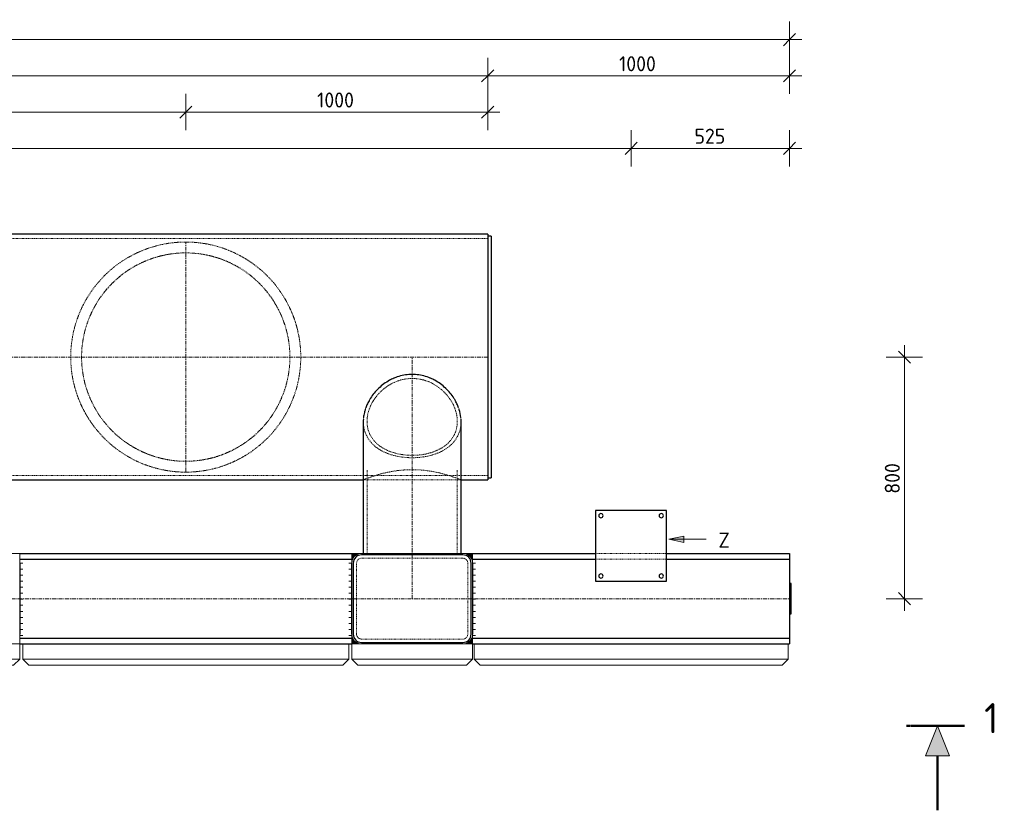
# Model space of a CAD drawing. Header units: millimetres. Extents: x -102180 to -55092, y -1328 to 109139.
# Tile 26 of 42: x -88735 to -85473, y 99345 to 101963. Entities that reach past the tile are written whole.
import ezdxf

# ---------------------------------------------------------------- set-up
doc = ezdxf.new("R2010")
doc.units = ezdxf.units.MM
for name, pattern in [('Grid Line', [22.225, 12.7, -3.175, 3.175, -3.175]), ('XX-CENTER', [8, 5, -1, 1, -1]), ('XX-HIDDEN', [4, 2, -2])]:
    doc.linetypes.add(name, pattern=pattern)
for name, color, linetype, lineweight in [('Multi-Category Tags', 50, 'Continuous', 18), ('Multi-Category Tags-1', 7, 'Continuous', 18), ('N-CO-BC-BETONVORM-G', 50, 'Continuous', 25), ('N-CO-BC-BETONVORM-G-1', 50, 'XX-HIDDEN', 18), ('N-CO-BC-BETONVORM-GN', 10, 'XX-HIDDEN', 18), ('N-CO-KC-KUNSTSTOFVORM-G', 7, 'Continuous', 13), ('N-CO-SC-STAALVORM-G', 10, 'Continuous', 25), ('X-XX-AL-CONSTRUCTIELIJN-G-2', 7, 'Grid Line', 18), ('X-XX-AL-CONSTRUCTIELIJN-G-4', 250, 'Continuous', 25), ('X-XX-AL-M', 7, 'Continuous', 18), ('X-XX-AL-M-20', 7, 'Continuous', 18), ('X-XX-AL-VERWIJZING_DOORSNEDE-G', 7, 'Continuous', 18), ('X-XX-AL-VERWIJZING_DOORSNEDE-G-1', 7, 'XX-CENTER', 18), ('X-XX-AL-VERWIJZING_DOORSNEDE-G-2', 7, 'Continuous', 50), ('X-XX-AL-VERWIJZING_DOORSNEDE-G-3', 7, 'Continuous', 13), ('X-XX-AL-VERWIJZING_DOORSNEDE-G-4', 7, 'XX-CENTER', 50), ('X_XX_AL_DETAIL1_G', 7, 'Continuous', 13)]:
    doc.layers.add(name, color=color, linetype=linetype, lineweight=lineweight)
doc.styles.add('NLCS-ISO', font='NLCS-ISO.ttf', dxfattribs={"height": 50})
doc.styles.add('NLCS-ISO_2', font='NLCS-ISO.ttf', dxfattribs={"height": 100})
doc.dimstyles.new('2_5_NLCS_diagonal', dxfattribs={"dimscale": 304.8, "dimtxt": 50.137748, "dimasz": 0.131234, "dimexe": 0.19685, "dimexo": 0.0625, "dimgap": 0, "dimtad": 1, "dimdec": 0, "dimzin": 0, "dimdsep": 46, "dimtxsty": 'NLCS-ISO', "dimblk1": 'OBLIQUE', "dimblk2": 'OBLIQUE', "dimsah": 1, "dimcen": 0.09, "dimdle": 0.131234, "dimazin": 0, "dimtfac": 1, "dimtdec": 4, "dimtix": 1, "dimtmove": 0, "dimatfit": 3, "dimfxl": 0.19685, "dimfxlon": 1, "dimtvp": 1, "dimtolj": 1, "dimtzin": 0, "dimarcsym": 2})

# ---------------------------------------------------------------- blocks, each defined once
blk = doc.blocks.new('GM_afdekklepje - GM_afdekklepje-3582460-N_A_P_ Copy 4')
at = {"layer": 'N-CO-SC-STAALVORM-G'}
for p, q in [((168, 145), (-168, 145)), ((-195, 118), (-195, -118)), ((195, -118), (195, 118)), ((-168, -145), (168, -145))]:
    blk.add_line(p, q, dxfattribs=at)
for centre, start, end in [((-168, 118), 90, 180), ((168, 118), 360, 90), ((-168, -118), 180, 270), ((168, -118), 270, 360)]:
    blk.add_arc(centre, 27, start, end, dxfattribs=at)
blk = doc.blocks.new('GM_Hakorit_3820 - GM_Hakorit_3820-3593615-N_A_P_ Copy 4')
at = {"layer": 'N-CO-KC-KUNSTSTOFVORM-G'}
for p, q in [((-200, 0), (-200, -50)), ((200, -50), (200, 0)), ((-200, -50), (200, -50)), ((-180, -70), (-200, -50)), ((200, -50), (180, -70)), ((180, -70), (-180, -70))]:
    blk.add_line(p, q, dxfattribs=at)
blk = doc.blocks.new('GM_Hakorit_2850 - GM_Hakorit_2850-3594086-N_A_P_ Copy 4')
at = {"layer": 'N-CO-KC-KUNSTSTOFVORM-G'}
for p, q in [((-200, 0), (-200, -50)), ((200, -50), (200, 0)), ((-200, -50), (200, -50)), ((-180, -70), (-200, -50)), ((200, -50), (180, -70)), ((180, -70), (-180, -70))]:
    blk.add_line(p, q, dxfattribs=at)
blk = doc.blocks.new('GM_Hakorit_1240 - GM_Hakorit_1240-3595698-N_A_P_ Copy 4')
at = {"layer": 'N-CO-KC-KUNSTSTOFVORM-G'}
for p, q in [((-540, -50), (-540, 0)), ((540, 0), (540, -50)), ((540, -50), (-540, -50)), ((-540, -50), (-520, -70)), ((520, -70), (540, -50)), ((520, -70), (-520, -70))]:
    blk.add_line(p, q, dxfattribs=at)
blk = doc.blocks.new('GM_Hakorit_1120 - GM_Hakorit_1120-3596844-N_A_P_ Copy 4')
at = {"layer": 'N-CO-KC-KUNSTSTOFVORM-G'}
for p, q in [((-520, -50), (-520, 0)), ((520, 0), (520, -50)), ((520, -50), (-520, -50)), ((-520, -50), (-500, -70)), ((500, -70), (520, -50)), ((500, -70), (-500, -70))]:
    blk.add_line(p, q, dxfattribs=at)
blk = doc.blocks.new('GM_Haalbuis_1000 - GM_Haalbuis_1000-V3-N_A_P_ Copy 4')
at = {"layer": 'N-CO-SC-STAALVORM-G'}
for p, q in [((1005, 50), (1000, 50)), ((1005, -50), (1005, 50)), ((1000, -50), (1005, -50))]:
    blk.add_line(p, q, dxfattribs=at)
blk = doc.blocks.new('SF_Stalen afdekplaat2 - SF_Stalen afdekplaat-3629000-N_A_P_ Copy 4')
at = {"layer": 'N-CO-SC-STAALVORM-G'}
for p, q in [((-259465.7, 101245.7), (-259477.7, 101245.7)), ((-259465.7, 101245.7), (-259465.7, 100445.7)), ((-259477.7, 100445.7), (-259465.7, 100445.7))]:
    blk.add_line(p, q, dxfattribs=at)
blk = doc.blocks.new('GM_Bevestigingsplaat radardetector2 - GM_Bevestigingsplaat radardetector2-3834855-N_A_P_ Copy 4')
at = {"layer": 'N-CO-SC-STAALVORM-G'}
for p, q in [((117.5, 142.5), (-117.5, 142.5)), ((-117.5, 142.5), (-117.5, -92.5)), ((117.5, -92.5), (117.5, 142.5)), ((-117.5, -92.5), (117.5, -92.5))]:
    blk.add_line(p, q, dxfattribs=at)
for centre, start, end in [((-100, 125), 0, 180), ((100, 125), 0, 180), ((-100, 125), 180, 360), ((100, 125), 180, 360), ((-100, -75), 0, 180), ((-100, -75), 180, 360), ((100, -75), 0, 180), ((100, -75), 180, 360)]:
    blk.add_arc(centre, 7, start, end, dxfattribs=at)
blk = doc.blocks.new('NLI_Balk_Buis - ø813_14_2-3568875-N_A_P_ Copy 4')
at = {"layer": 'N-CO-BC-BETONVORM-GN'}
for p, q in [((4000, 392.3), (-4000, 392.3)), ((3588, -392.3), (2411.9, -392.3)), ((3911.9, -392.3), (3588.1, -392.3)), ((3588.1, -406.5), (3600.5, -406.5)), ((3600.6, -406.5), (3899.4, -406.5)), ((3899.5, -406.5), (3911.9, -406.5)), ((4000, -392.3), (3911.9, -392.3))]:
    blk.add_line(p, q, dxfattribs=at)
at = {"layer": 'N-CO-SC-STAALVORM-G'}
for p, q in [((4000, 406.5), (-4000, 406.5)), ((4000, 406.5), (4000, 392.4)), ((4000, 392.3), (4000, -392.3)), ((2411.9, -406.5), (3588, -406.5)), ((3911.9, -406.5), (4000, -406.5)), ((4000, -392.4), (4000, -406.5))]:
    blk.add_line(p, q, dxfattribs=at)
blk = doc.blocks.new('NLI_Balk_Buis - ø323_9_12_5-3581718-N_A_P_ Copy 4')
at = {"layer": 'N-CO-BC-BETONVORM-GN'}
for p, q in [((-7.7, 149.4), (-27.2, 149.4)), ((250, 149.4), (-7.7, 149.4)), ((-7.7, -149.5), (-27.2, -149.5)), ((250, -149.5), (-7.7, -149.5))]:
    blk.add_line(p, q, dxfattribs=at)
blk = doc.blocks.new('Section - Doorsnede_Tail-514632-N_A_P_ Copy 4')
at = {"layer": 'X-XX-AL-VERWIJZING_DOORSNEDE-G'}
blk.add_hatch(color=256, dxfattribs=at).paths.add_polyline_path([(6.49, -5), (2.49, -5), (4.49, 0)], flags=0)
at = {"layer": 'X-XX-AL-VERWIJZING_DOORSNEDE-G-2'}
for p, q in [((0, 0), (7.5, 0)), ((4.49, -5), (4.49, -14))]:
    blk.add_line(p, q, dxfattribs=at)
at = {"layer": 'X-XX-AL-VERWIJZING_DOORSNEDE-G-3'}
for p, q in [((4.49, 0), (2.49, -5)), ((6.49, -5), (4.49, 0)), ((2.49, -5), (6.49, -5))]:
    blk.add_line(p, q, dxfattribs=at)
blk = doc.blocks.new('DIMBLOCK19-N_A_P_ Copy 4')
at = {"layer": 'X-XX-AL-M-20'}
for p, q in [((-95184.5, 101716.9), (-95184.5, 101836.9)), ((-87184.5, 101716.9), (-87184.5, 101836.9)), ((-95184.5, 101776.9), (-95164.5, 101796.9)), ((-87184.5, 101776.9), (-87164.5, 101796.9)), ((-95184.5, 101776.9), (-95204.5, 101756.9)), ((-95184.5, 101776.9), (-87184.5, 101776.9)), ((-95184.5, 101776.9), (-95184.5, 101716.9)), ((-87184.5, 101776.9), (-87204.5, 101756.9)), ((-87184.5, 101776.9), (-87184.5, 101716.9))]:
    blk.add_line(p, q, dxfattribs=at)
at = {"layer": 'X-XX-AL-M-20', "color": 0, "insert": (-91254.5, 101842), "char_height": 50, "width": 168.009, "attachment_point": 1, "line_spacing_factor": 1.135194, "style": 'NLCS-ISO'}
blk.add_mtext('8000', dxfattribs=at)
blk = doc.blocks.new('_Oblique')
at = {"color": 0, "linetype": 'ByBlock', "lineweight": -2}
blk.add_line((-0.5, -0.5), (0.5, 0.5), dxfattribs=at)
blk = doc.blocks.new('DIMBLOCK20-N_A_P_ Copy 4')
at = {"layer": 'X-XX-AL-M-20'}
for p, q in [((-87184.5, 101716.9), (-87184.5, 101836.9)), ((-86184.5, 101716.9), (-86184.5, 101836.9)), ((-87184.5, 101776.9), (-87164.5, 101796.9)), ((-86184.5, 101776.9), (-86164.5, 101796.9)), ((-87184.5, 101776.9), (-87204.5, 101756.9)), ((-87184.5, 101776.9), (-86144.5, 101776.9)), ((-87184.5, 101776.9), (-87184.5, 101716.9)), ((-86184.5, 101776.9), (-86204.5, 101756.9)), ((-86184.5, 101776.9), (-86184.5, 101716.9))]:
    blk.add_line(p, q, dxfattribs=at)
at = {"layer": 'X-XX-AL-M-20', "color": 0, "insert": (-86749.3, 101842), "char_height": 50, "width": 155.522, "attachment_point": 1, "line_spacing_factor": 1.135194, "style": 'NLCS-ISO'}
blk.add_mtext('1000', dxfattribs=at)
blk = doc.blocks.new('DIMBLOCK21-N_A_P_ Copy 4')
at = {"layer": 'X-XX-AL-M-20'}
for p, q in [((-96184.5, 101836.9), (-96184.5, 101956.9)), ((-86184.5, 101836.9), (-86184.5, 101956.9)), ((-96184.5, 101896.9), (-96164.5, 101916.9)), ((-86184.5, 101896.9), (-86164.5, 101916.9)), ((-96224.5, 101896.9), (-86144.5, 101896.9)), ((-96184.5, 101896.9), (-96204.5, 101876.9)), ((-96184.5, 101896.9), (-96184.5, 101836.9)), ((-86184.5, 101896.9), (-86204.5, 101876.9)), ((-86184.5, 101896.9), (-86184.5, 101836.9))]:
    blk.add_line(p, q, dxfattribs=at)
at = {"layer": 'X-XX-AL-M-20', "color": 0, "insert": (-91266.8, 101962), "char_height": 50, "width": 197.524, "attachment_point": 1, "line_spacing_factor": 1.135194, "style": 'NLCS-ISO'}
blk.add_mtext('10000', dxfattribs=at)
blk = doc.blocks.new('DIMBLOCK23-N_A_P_ Copy 4')
at = {"layer": 'X-XX-AL-M-20'}
for p, q in [((-94184.5, 101596.9), (-94184.5, 101716.9)), ((-88184.5, 101596.9), (-88184.5, 101716.9)), ((-94184.5, 101656.9), (-94204.5, 101636.9)), ((-94184.5, 101656.9), (-94164.5, 101676.9)), ((-94184.5, 101656.9), (-88184.5, 101656.9)), ((-94184.5, 101656.9), (-94184.5, 101596.9)), ((-88184.5, 101656.9), (-88204.5, 101636.9)), ((-88184.5, 101656.9), (-88164.5, 101676.9)), ((-88184.5, 101656.9), (-88184.5, 101596.9))]:
    blk.add_line(p, q, dxfattribs=at)
at = {"layer": 'X-XX-AL-M-20', "color": 0, "insert": (-91254.5, 101722), "char_height": 50, "width": 168.009, "attachment_point": 1, "line_spacing_factor": 1.135194, "style": 'NLCS-ISO'}
blk.add_mtext('6000', dxfattribs=at)
blk = doc.blocks.new('DIMBLOCK24-N_A_P_ Copy 4')
at = {"layer": 'X-XX-AL-M-20'}
for p, q in [((-88184.5, 101596.9), (-88184.5, 101716.9)), ((-87184.5, 101596.9), (-87184.5, 101716.9)), ((-88184.5, 101656.9), (-88204.5, 101636.9)), ((-88184.5, 101656.9), (-88164.5, 101676.9)), ((-88184.5, 101656.9), (-87144.5, 101656.9)), ((-88184.5, 101656.9), (-88184.5, 101596.9)), ((-87184.5, 101656.9), (-87204.5, 101636.9)), ((-87184.5, 101656.9), (-87164.5, 101676.9)), ((-87184.5, 101656.9), (-87184.5, 101596.9))]:
    blk.add_line(p, q, dxfattribs=at)
at = {"layer": 'X-XX-AL-M-20', "color": 0, "insert": (-87749.3, 101722), "char_height": 50, "width": 155.522, "attachment_point": 1, "line_spacing_factor": 1.135194, "style": 'NLCS-ISO'}
blk.add_mtext('1000', dxfattribs=at)
blk = doc.blocks.new('DIMBLOCK25-N_A_P_ Copy 4')
at = {"layer": 'X-XX-AL-M-20'}
for p, q in [((-85804.2, 100885.7), (-85804.2, 100005.7)), ((-85864.2, 100845.7), (-85744.2, 100845.7)), ((-85804.2, 100845.7), (-85864.2, 100845.7)), ((-85804.2, 100845.7), (-85824.2, 100865.7)), ((-85804.2, 100845.7), (-85784.2, 100825.7)), ((-85804.2, 100045.7), (-85824.2, 100065.7)), ((-85864.2, 100045.7), (-85744.2, 100045.7)), ((-85804.2, 100045.7), (-85864.2, 100045.7)), ((-85804.2, 100045.7), (-85784.2, 100025.7))]:
    blk.add_line(p, q, dxfattribs=at)
at = {"layer": 'X-XX-AL-M-20', "color": 0, "insert": (-85869.3, 100393.2), "char_height": 50, "width": 126.007, "attachment_point": 1, "rotation": 90, "line_spacing_factor": 1.135194, "style": 'NLCS-ISO'}
blk.add_mtext('800', dxfattribs=at)
blk = doc.blocks.new('DIMBLOCK28-N_A_P_ Copy 4')
at = {"layer": 'X-XX-AL-M-20'}
for p, q in [((-91184.5, 101476.9), (-91184.5, 101596.9)), ((-86709.5, 101476.9), (-86709.5, 101596.9)), ((-91184.5, 101536.9), (-91164.5, 101556.9)), ((-86709.5, 101536.9), (-86689.5, 101556.9)), ((-91184.5, 101536.9), (-91204.5, 101516.9)), ((-91184.5, 101536.9), (-86709.5, 101536.9)), ((-91184.5, 101536.9), (-91184.5, 101476.9)), ((-86709.5, 101536.9), (-86729.5, 101516.9)), ((-86709.5, 101536.9), (-86709.5, 101476.9))]:
    blk.add_line(p, q, dxfattribs=at)
at = {"layer": 'X-XX-AL-M-20', "color": 0, "insert": (-89021.8, 101602), "char_height": 50, "width": 179.361, "attachment_point": 1, "line_spacing_factor": 1.135194, "style": 'NLCS-ISO'}
blk.add_mtext('4475', dxfattribs=at)
blk = doc.blocks.new('DIMBLOCK29-N_A_P_ Copy 4')
at = {"layer": 'X-XX-AL-M-20'}
for p, q in [((-86709.5, 101476.9), (-86709.5, 101596.9)), ((-86184.5, 101476.9), (-86184.5, 101596.9)), ((-86709.5, 101536.9), (-86689.5, 101556.9)), ((-86184.5, 101536.9), (-86164.5, 101556.9)), ((-86709.5, 101536.9), (-86729.5, 101516.9)), ((-86709.5, 101536.9), (-86144.5, 101536.9)), ((-86709.5, 101536.9), (-86709.5, 101476.9)), ((-86184.5, 101536.9), (-86204.5, 101516.9)), ((-86184.5, 101536.9), (-86184.5, 101476.9))]:
    blk.add_line(p, q, dxfattribs=at)
at = {"layer": 'X-XX-AL-M-20', "color": 0, "insert": (-86499.5, 101602), "char_height": 50, "width": 126.007, "attachment_point": 1, "line_spacing_factor": 1.135194, "style": 'NLCS-ISO'}
blk.add_mtext('525', dxfattribs=at)

msp = doc.modelspace()

# ---------------------------------------------------------------- hatches: boundary and pattern name
at = {"layer": 'Multi-Category Tags'}
msp.add_hatch(color=256, dxfattribs=at).paths.add_polyline_path([(-86584.9, 100242.2), (-86534.9, 100232.2), (-86534.9, 100252.2)], flags=0)
at = {"layer": 'X-XX-AL-CONSTRUCTIELIJN-G-4'}
for points in [[(-87634.5, 100163.7), (-87633.4, 100172), (-87630.2, 100179.7), (-87625.1, 100186.3), (-87618.5, 100191.4), (-87610.8, 100194.6), (-87602.5, 100195.7), (-87634.5, 100195.7), (-87634.5, 100166)], [(-87234.5, 100163.7), (-87234.5, 100195.7), (-87266.5, 100195.7), (-87257.6, 100194.4), (-87250.5, 100191.4), (-87243.9, 100186.3), (-87238.8, 100179.7), (-87235.6, 100172), (-87234.8, 100166)], [(-87634.5, 99895.7), (-87602.5, 99895.7), (-87610.8, 99896.8), (-87618.5, 99900), (-87625.1, 99905.1), (-87630.2, 99911.7), (-87633.4, 99919.4), (-87634.5, 99927.7), (-87634.5, 99899.1)], [(-87266.5, 99895.7), (-87234.5, 99895.7), (-87234.5, 99927.7), (-87235.6, 99919.4), (-87238.8, 99911.7), (-87243.9, 99905.1), (-87250.5, 99900), (-87258.2, 99896.8)]]:
    msp.add_hatch(color=256, dxfattribs=at).paths.add_polyline_path(points, flags=0)

# ---------------------------------------------------------------- linework, layer by layer
at = {"layer": 'Multi-Category Tags'}
for p, q in [((-86534.9, 100252.2), (-86584.9, 100242.2)), ((-86534.9, 100232.2), (-86534.9, 100252.2)), ((-86584.9, 100242.2), (-86534.9, 100232.2)), ((-86584.9, 100242.2), (-86461.3, 100242.2))]:
    msp.add_line(p, q, dxfattribs=at)
at = {"layer": 'N-CO-BC-BETONVORM-GN'}
for p, q in [((-86827, 100195.7), (-86592.1, 100195.7)), ((-87618.5, 100163.7), (-87618.5, 99927.7)), ((-87266.5, 100179.7), (-87602.5, 100179.7)), ((-87250.5, 99927.7), (-87250.5, 100163.7)), ((-86827, 100176.7), (-86592.1, 100176.7)), ((-87602.5, 99911.7), (-87266.5, 99911.7))]:
    msp.add_line(p, q, dxfattribs=at)
for centre, radius, start, end in [((-88184.5, 100845.7), 381, 109.8189, 110.5776), ((-88184.5, 100845.7), 381, 104.6173, 105.0717), ((-88184.5, 100845.7), 381, 99.0264, 100.4354), ((-88184.5, 100845.7), 381, 94.0049, 95.7197), ((-88184.5, 100845.7), 381, 89.0898, 90.9098), ((-88184.5, 100845.7), 381, 84.2799, 85.9948), ((-88184.5, 100845.7), 381, 79.5644, 80.9733), ((-88184.5, 100845.7), 381, 74.9282, 75.383), ((-88184.5, 100845.7), 381, 69.4225, 70.1811), ((-88184.5, 100845.7), 381, 119.346, 120.2844), ((-88184.5, 100845.7), 381, 114.4478, 115.638), ((-88184.5, 100845.7), 345, 112.6263, 115.3369), ((-88184.5, 100845.7), 345, 107.6515, 110.3396), ((-88184.5, 100845.7), 345, 102.6915, 105.3123), ((-88184.5, 100845.7), 345, 97.898, 100.231), ((-88184.5, 100845.7), 345, 94.1605, 95.0902), ((-88184.5, 100845.7), 345, 84.9102, 85.843), ((-88184.5, 100845.7), 345, 79.7689, 82.0987), ((-88184.5, 100845.7), 345, 74.6877, 77.3088), ((-88184.5, 100845.7), 345, 69.6605, 72.3487), ((-88184.5, 100845.7), 345, 64.6632, 67.3737), ((-88184.5, 100845.7), 381, 64.362, 65.5522), ((-88184.5, 100845.7), 381, 59.7157, 60.654), ((-88184.5, 100845.7), 381, 129.5446, 130.706), ((-88184.5, 100845.7), 381, 124.9774, 125.1141), ((-88184.5, 100845.7), 345, 122.4954, 125.5379), ((-88184.5, 100845.7), 345, 117.575, 120.3518), ((-88184.5, 100845.7), 345, 59.6482, 62.425), ((-88184.5, 100845.7), 345, 54.4622, 57.5046), ((-88184.5, 100845.7), 381, 54.8855, 55.0227), ((-88184.5, 100845.7), 381, 49.2941, 50.4385), ((-88184.5, 100845.7), 381, 134.2696, 135.4671), ((-88184.5, 100845.7), 345, 127.3974, 132.124), ((-88184.5, 100845.7), 345, 47.8759, 52.6025), ((-88184.5, 100845.7), 381, 44.5331, 45.7305), ((-88184.5, 100845.7), 381, 144.866, 145.5862), ((-88184.5, 100845.7), 381, 139.5851, 140.0934), ((-88184.5, 100845.7), 345, 139.2042, 141.9708), ((-88184.5, 100845.7), 345, 133.8354, 137.0351), ((-88184.5, 100845.7), 345, 42.9649, 46.1647), ((-88184.5, 100845.7), 345, 38.0291, 40.7958), ((-88184.5, 100845.7), 381, 39.9066, 40.415), ((-88184.5, 100845.7), 381, 34.4139, 35.134), ((-88184.5, 100845.7), 381, 149.5211, 150.9053), ((-88184.5, 100845.7), 345, 144.2833, 146.935), ((-88184.5, 100845.7), 345, 33.065, 35.7168), ((-88184.5, 100845.7), 381, 29.0949, 30.4789), ((-88184.5, 100845.7), 381, 154.2384, 155.7991), ((-88184.5, 100845.7), 345, 149.3265, 151.9263), ((-88184.5, 100845.7), 345, 28.0738, 30.6736), ((-88184.5, 100845.7), 381, 24.2011, 25.7616), ((-88184.5, 100845.7), 381, 159.0292, 160.6152), ((-88184.5, 100845.7), 345, 159.4672, 161.9509), ((-88184.5, 100845.7), 345, 154.3826, 156.9374), ((-88184.5, 100845.7), 345, 23.0627, 25.6176), ((-88184.5, 100845.7), 345, 18.0492, 20.533), ((-88184.5, 100845.7), 381, 19.385, 20.9709), ((-88184.5, 100845.7), 381, 163.9158, 165.4231), ((-88184.5, 100845.7), 345, 164.585, 166.9299), ((-88184.5, 100845.7), 345, 13.0702, 15.4153), ((-88184.5, 100845.7), 381, 14.577, 16.0842), ((-88184.5, 100845.7), 381, 168.9595, 170.2416), ((-88184.5, 100845.7), 345, 169.7338, 171.7698), ((-88184.5, 100845.7), 345, 8.2308, 10.2665), ((-88184.5, 100845.7), 381, 9.7585, 11.0405), ((-88184.5, 100845.7), 381, 174.3979, 175.0729), ((-88184.5, 100845.7), 345, 174.9064, 175.6405), ((-88184.5, 100845.7), 345, 4.3783, 5.0941), ((-88184.5, 100845.7), 381, 4.9271, 5.6019), ((-88184.5, 100845.7), 381, 184.9271, 185.6021), ((-88184.5, 100845.7), 345, 184.3595, 185.0936), ((-88184.5, 100845.7), 345, 354.9059, 355.6217), ((-88184.5, 100845.7), 381, 354.3981, 355.0729), ((-88184.5, 100845.7), 381, 189.7584, 191.0405), ((-88184.5, 100845.7), 345, 188.2302, 190.2662), ((-88184.5, 100845.7), 345, 349.7335, 351.7692), ((-88184.5, 100845.7), 381, 348.9595, 350.2415), ((-88184.5, 100845.7), 381, 194.5769, 196.0842), ((-88184.5, 100845.7), 345, 193.0701, 195.415), ((-88184.5, 100845.7), 345, 198.0491, 200.5328), ((-88184.5, 100845.7), 345, 339.467, 341.9508), ((-88184.5, 100845.7), 345, 344.5847, 346.9298), ((-88184.5, 100845.7), 381, 343.9158, 345.423), ((-88184.5, 100845.7), 381, 199.3848, 200.9708), ((-88184.5, 100845.7), 345, 203.0626, 205.6174), ((-88184.5, 100845.7), 345, 334.3824, 336.9373), ((-88184.5, 100845.7), 381, 339.0291, 340.615), ((-88184.5, 100845.7), 381, 204.2009, 205.7616), ((-88184.5, 100845.7), 345, 208.0737, 210.6735), ((-88184.5, 100845.7), 345, 329.3264, 331.9262), ((-88184.5, 100845.7), 381, 334.2384, 335.7989), ((-88184.5, 100845.7), 381, 209.0947, 210.4789), ((-88184.5, 100845.7), 345, 213.065, 215.7167), ((-88184.5, 100845.7), 345, 324.2832, 326.935), ((-88184.5, 100845.7), 381, 329.5211, 330.9051), ((-88184.5, 100845.7), 381, 214.4138, 215.134), ((-88184.5, 100845.7), 345, 218.0292, 220.7958), ((-88184.5, 100845.7), 345, 222.9649, 226.1646), ((-88184.5, 100845.7), 345, 313.8353, 317.0351), ((-88184.5, 100845.7), 345, 319.2042, 321.9709), ((-88184.5, 100845.7), 381, 324.866, 325.5861), ((-88184.5, 100845.7), 381, 219.9066, 220.4149), ((-88184.5, 100845.7), 381, 224.5329, 225.7304), ((-88184.5, 100845.7), 345, 227.876, 232.6026), ((-88184.5, 100845.7), 345, 307.3975, 312.1241), ((-88184.5, 100845.7), 381, 314.2695, 315.4669), ((-88184.5, 100845.7), 381, 319.585, 320.0934), ((-88184.5, 100845.7), 381, 229.294, 230.4554), ((-88184.5, 100845.7), 345, 234.4621, 237.5046), ((-88184.5, 100845.7), 345, 239.6482, 242.425), ((-88184.5, 100845.7), 345, 297.575, 300.3518), ((-88184.5, 100845.7), 345, 302.4954, 305.5378), ((-88184.5, 100845.7), 381, 309.5615, 310.7059), ((-88184.5, 100845.7), 381, 234.8859, 235.0226), ((-88184.5, 100845.7), 381, 239.7156, 240.654), ((-88184.5, 100845.7), 345, 244.6631, 247.3737), ((-88184.5, 100845.7), 345, 249.6604, 252.3485), ((-88184.5, 100845.7), 345, 254.6877, 257.3085), ((-88184.5, 100845.7), 345, 282.6912, 285.3123), ((-88184.5, 100845.7), 345, 287.6513, 290.3395), ((-88184.5, 100845.7), 345, 292.6263, 295.3368), ((-88184.5, 100845.7), 381, 299.346, 300.2843), ((-88184.5, 100845.7), 381, 304.9773, 305.1145), ((-88184.5, 100845.7), 381, 244.362, 245.5522), ((-88184.5, 100845.7), 381, 249.4224, 250.1811), ((-88184.5, 100845.7), 381, 254.9283, 255.3827), ((-88184.5, 100845.7), 345, 259.769, 262.102), ((-88184.5, 100845.7), 345, 264.9098, 265.8395), ((-88184.5, 100845.7), 345, 274.157, 275.0898), ((-88184.5, 100845.7), 345, 277.9013, 280.2311), ((-88184.5, 100845.7), 381, 284.617, 285.0718), ((-88184.5, 100845.7), 381, 289.8189, 290.5775), ((-88184.5, 100845.7), 381, 294.4478, 295.638), ((-88184.5, 100845.7), 381, 259.5646, 260.9736), ((-88184.5, 100845.7), 381, 264.2803, 265.9951), ((-88184.5, 100845.7), 381, 269.0902, 270.9102), ((-88184.5, 100845.7), 381, 274.0052, 275.7201), ((-88184.5, 100845.7), 381, 279.0267, 280.4356), ((-87602.5, 100163.7), 16, 90, 180), ((-87266.5, 100163.7), 16, 0, 90), ((-87602.5, 99927.7), 16, 180, 270), ((-87266.5, 99927.7), 16, 270, 0)]:
    msp.add_arc(centre, radius, start, end, dxfattribs=at)
for points, knots in [([(-88565.5, 100845.7), (-88565.5, 100856), (-88564.7, 100876.6), (-88559.7, 100917.4), (-88547.5, 100966.5), (-88524.7, 101020.3), (-88495.5, 101068.1), (-88461.2, 101109.4), (-88422.8, 101144.5), (-88387.9, 101168.7), (-88358.3, 101185.1), (-88335.1, 101196), (-88315, 101203.8), (-88300.4, 101208.7), (-88291.9, 101211.3), (-88285.5, 101213.1), (-88278.9, 101214.9), (-88272.3, 101216.5), (-88265.5, 101218), (-88258.6, 101219.4), (-88251.7, 101220.8), (-88244.6, 101222), (-88237.4, 101223), (-88230.1, 101224), (-88222.7, 101224.8), (-88215.2, 101225.5), (-88207.6, 101226), (-88200, 101226.4), (-88192.3, 101226.7), (-88184.5, 101226.7), (-88176.7, 101226.7), (-88169.1, 101226.4), (-88161.4, 101226), (-88153.8, 101225.5), (-88146.3, 101224.8), (-88138.9, 101224), (-88131.6, 101223), (-88124.4, 101222), (-88117.4, 101220.8), (-88110.4, 101219.4), (-88103.5, 101218), (-88096.8, 101216.5), (-88090.1, 101214.9), (-88083.6, 101213.1), (-88077.1, 101211.3), (-88068.6, 101208.7), (-88054, 101203.8), (-88033.9, 101196), (-88010.8, 101185.1), (-87988.6, 101172.8), (-87967.2, 101159), (-87946.7, 101143.7), (-87927.1, 101126.9), (-87908.4, 101108.6), (-87890.7, 101088.7), (-87874.2, 101067.3), (-87858.9, 101044.2), (-87845.1, 101019.6), (-87832.9, 100993.4), (-87822.6, 100965.9), (-87814.2, 100937), (-87808.1, 100907.2), (-87804.4, 100876.6), (-87803.5, 100856), (-87803.5, 100845.7)], [0, 0, 0, 0, 0.023256, 0.046512, 0.093023, 0.139535, 0.186047, 0.232558, 0.27907, 0.325581, 0.348837, 0.372093, 0.395349, 0.406977, 0.412791, 0.418605, 0.424419, 0.430233, 0.436047, 0.44186, 0.447674, 0.453488, 0.459302, 0.465116, 0.47093, 0.476744, 0.482558, 0.488372, 0.494186, 0.5, 0.505814, 0.511628, 0.517442, 0.523256, 0.52907, 0.534884, 0.540698, 0.546512, 0.552326, 0.55814, 0.563953, 0.569767, 0.575581, 0.581395, 0.587209, 0.593023, 0.604651, 0.627907, 0.651163, 0.674419, 0.697674, 0.72093, 0.744186, 0.767442, 0.790698, 0.813953, 0.837209, 0.860465, 0.883721, 0.906977, 0.930233, 0.953488, 0.976744, 1, 1, 1, 1]), ([(-87839.5, 100845.7), (-87839.5, 100855.9), (-87840.4, 100876.3), (-87845.8, 100916.6), (-87859, 100964.9), (-87883.5, 101017.5), (-87915.2, 101063.6), (-87952.6, 101103), (-87988, 101130.2), (-88018.7, 101148.6), (-88043, 101160.7), (-88064.3, 101169.3), (-88082.1, 101175.3), (-88095.8, 101179.2), (-88109.9, 101182.6), (-88124.3, 101185.5), (-88139, 101187.8), (-88154, 101189.5), (-88169.2, 101190.5), (-88184.5, 101190.8), (-88199.8, 101190.5), (-88215, 101189.5), (-88230, 101187.8), (-88244.8, 101185.5), (-88259.2, 101182.6), (-88273.2, 101179.2), (-88286.9, 101175.3), (-88304.7, 101169.3), (-88326.1, 101160.7), (-88350.4, 101148.6), (-88381.1, 101130.2), (-88416.4, 101103), (-88453.9, 101063.6), (-88485.5, 101017.5), (-88510.1, 100964.9), (-88523.2, 100916.6), (-88528.6, 100876.3), (-88529.5, 100855.9), (-88529.5, 100845.7)], [0, 0, 0, 0, 0.026316, 0.052632, 0.105263, 0.157895, 0.210526, 0.263158, 0.315789, 0.342105, 0.368421, 0.394737, 0.407895, 0.421053, 0.434211, 0.447368, 0.460526, 0.473684, 0.486842, 0.5, 0.513158, 0.526316, 0.539474, 0.552632, 0.565789, 0.578947, 0.592105, 0.605263, 0.631579, 0.657895, 0.684211, 0.736842, 0.789474, 0.842105, 0.894737, 0.947368, 0.973684, 1, 1, 1, 1]), ([(-87803.5, 100845.7), (-87803.5, 100835.4), (-87804.4, 100814.8), (-87809.3, 100774), (-87821.5, 100724.9), (-87844.3, 100671.1), (-87873.5, 100623.3), (-87907.8, 100582), (-87946.3, 100546.9), (-87981.2, 100522.7), (-88010.8, 100506.3), (-88033.9, 100495.4), (-88054, 100487.6), (-88068.6, 100482.7), (-88077.1, 100480.1), (-88083.6, 100478.3), (-88090.1, 100476.6), (-88096.8, 100474.9), (-88103.5, 100473.4), (-88110.4, 100472), (-88117.4, 100470.6), (-88124.4, 100469.4), (-88131.6, 100468.4), (-88138.9, 100467.4), (-88146.3, 100466.6), (-88153.8, 100465.9), (-88161.4, 100465.4), (-88169.1, 100465), (-88176.7, 100464.8), (-88184.5, 100464.7), (-88192.3, 100464.8), (-88200, 100465), (-88207.6, 100465.4), (-88215.2, 100465.9), (-88222.7, 100466.6), (-88230.1, 100467.4), (-88237.4, 100468.4), (-88244.6, 100469.4), (-88251.7, 100470.6), (-88258.6, 100472), (-88265.5, 100473.4), (-88272.3, 100474.9), (-88278.9, 100476.6), (-88285.5, 100478.3), (-88291.9, 100480.1), (-88300.4, 100482.7), (-88315, 100487.6), (-88335.1, 100495.4), (-88358.3, 100506.3), (-88380.5, 100518.6), (-88401.8, 100532.4), (-88422.4, 100547.7), (-88442, 100564.5), (-88460.7, 100582.8), (-88478.3, 100602.7), (-88494.9, 100624.1), (-88510.1, 100647.2), (-88523.9, 100671.8), (-88536.1, 100698), (-88546.5, 100725.6), (-88554.8, 100754.4), (-88560.9, 100784.2), (-88564.7, 100814.8), (-88565.5, 100835.4), (-88565.5, 100845.7)], [0, 0, 0, 0, 0.023256, 0.046512, 0.093023, 0.139535, 0.186047, 0.232558, 0.27907, 0.325581, 0.348837, 0.372093, 0.395349, 0.406977, 0.412791, 0.418605, 0.424419, 0.430233, 0.436047, 0.44186, 0.447674, 0.453488, 0.459302, 0.465116, 0.47093, 0.476744, 0.482558, 0.488372, 0.494186, 0.5, 0.505814, 0.511628, 0.517442, 0.523256, 0.52907, 0.534884, 0.540698, 0.546512, 0.552326, 0.55814, 0.563953, 0.569767, 0.575581, 0.581395, 0.587209, 0.593023, 0.604651, 0.627907, 0.651163, 0.674419, 0.697674, 0.72093, 0.744186, 0.767442, 0.790698, 0.813953, 0.837209, 0.860465, 0.883721, 0.906977, 0.930233, 0.953488, 0.976744, 1, 1, 1, 1]), ([(-88529.5, 100845.7), (-88529.5, 100835.5), (-88528.6, 100815.1), (-88523.2, 100774.8), (-88510.1, 100726.5), (-88485.5, 100673.9), (-88453.9, 100627.8), (-88416.4, 100588.4), (-88381.1, 100561.2), (-88350.4, 100542.8), (-88326.1, 100530.7), (-88304.7, 100522.1), (-88286.9, 100516.1), (-88273.2, 100512.2), (-88259.2, 100508.8), (-88244.8, 100505.9), (-88230, 100503.6), (-88215, 100501.9), (-88199.8, 100500.9), (-88184.5, 100500.6), (-88169.2, 100500.9), (-88154, 100501.9), (-88139, 100503.6), (-88124.3, 100505.9), (-88109.9, 100508.8), (-88095.8, 100512.2), (-88082.1, 100516.1), (-88064.3, 100522.1), (-88043, 100530.7), (-88018.7, 100542.8), (-87988, 100561.2), (-87952.6, 100588.4), (-87915.2, 100627.8), (-87883.5, 100673.9), (-87859, 100726.5), (-87845.8, 100774.8), (-87840.4, 100815.1), (-87839.5, 100835.5), (-87839.5, 100845.7)], [0, 0, 0, 0, 0.026316, 0.052632, 0.105263, 0.157895, 0.210526, 0.263158, 0.315789, 0.342105, 0.368421, 0.394737, 0.407895, 0.421053, 0.434211, 0.447368, 0.460526, 0.473684, 0.486842, 0.5, 0.513158, 0.526316, 0.539474, 0.552632, 0.565789, 0.578947, 0.592105, 0.605263, 0.631579, 0.657895, 0.684211, 0.736842, 0.789474, 0.842105, 0.894737, 0.947368, 0.973684, 1, 1, 1, 1]), ([(-87285.1, 100632.7), (-87285.1, 100644.9), (-87288.2, 100663.8), (-87298.3, 100688.5), (-87308.5, 100706.1), (-87321.3, 100722.6), (-87336.3, 100737.5), (-87353.2, 100750.4), (-87371.9, 100761), (-87392, 100768.9), (-87413, 100773.8), (-87434.5, 100775.4), (-87463.2, 100773.2), (-87490.9, 100764.5), (-87515.8, 100750.4), (-87532.8, 100737.5), (-87547.8, 100722.6), (-87560.5, 100706.1), (-87570.8, 100688.5), (-87578.3, 100670), (-87582.9, 100651.2), (-87584, 100638.8), (-87584, 100632.7)], [0, 0, 0, 0, 0.090909, 0.136364, 0.181818, 0.227273, 0.272727, 0.318182, 0.363636, 0.409091, 0.454545, 0.5, 0.545455, 0.636364, 0.681818, 0.727273, 0.772727, 0.818182, 0.863636, 0.909091, 0.954545, 1, 1, 1, 1]), ([(-87272.6, 100632.3), (-87272.6, 100619.8), (-87275.7, 100601.5), (-87285.7, 100579.8), (-87295.9, 100565.1), (-87308.7, 100552), (-87323.6, 100540.8), (-87340.6, 100531.4), (-87359.4, 100523.8), (-87379.7, 100518.1), (-87401.1, 100514.2), (-87423.3, 100512.3), (-87445.7, 100512.3), (-87467.9, 100514.2), (-87489.3, 100518.1), (-87509.6, 100523.8), (-87528.4, 100531.4), (-87545.4, 100540.8), (-87560.4, 100552), (-87573.1, 100565.1), (-87585, 100582.3), (-87594.1, 100604.5), (-87596.4, 100622.9), (-87596.5, 100632.3)], [0.0007342, 0.0007342, 0.0007342, 0.0007342, 0.0869565, 0.1304348, 0.173913, 0.2173913, 0.2608696, 0.3043478, 0.3478261, 0.3913043, 0.4347826, 0.4782609, 0.5217391, 0.5652174, 0.6086957, 0.6521739, 0.6956522, 0.7391304, 0.7826087, 0.826087, 0.8695652, 0.9347826, 0.9992656, 0.9992656, 0.9992656, 0.9992656]), ([(-87584, 100632.7), (-87584, 100620.4), (-87580.8, 100602.7), (-87570.8, 100581.8), (-87560.5, 100567.6), (-87547.8, 100555.2), (-87532.8, 100544.6), (-87515.8, 100535.8), (-87497.1, 100528.9), (-87477.1, 100524), (-87456, 100521), (-87434.5, 100520), (-87405.8, 100521.3), (-87378.1, 100526.6), (-87353.2, 100535.8), (-87336.3, 100544.6), (-87321.3, 100555.2), (-87308.5, 100567.6), (-87298.3, 100581.8), (-87290.7, 100597.5), (-87286.1, 100614.5), (-87285.1, 100626.5), (-87285.1, 100632.7)], [0, 0, 0, 0, 0.090909, 0.136364, 0.181818, 0.227273, 0.272727, 0.318182, 0.363636, 0.409091, 0.454545, 0.5, 0.545455, 0.636364, 0.681818, 0.727273, 0.772727, 0.818182, 0.863636, 0.909091, 0.954545, 1, 1, 1, 1]), ([(-87556.7, 100453.3), (-87557.8, 100453), (-87563.6, 100451.2), (-87573.1, 100448), (-87580.4, 100445.3), (-87583.7, 100444.1), (-87584.1, 100444)], [0.7724923, 0.7724923, 0.7724923, 0.7724923, 0.7826087, 0.826087, 0.8695652, 0.8755916, 0.8755916, 0.8755916, 0.8755916]), ([(-87312.6, 100453.4), (-87316.2, 100454.6), (-87325.1, 100457.2), (-87340.6, 100461.4), (-87359.4, 100465.5), (-87379.7, 100469), (-87401.1, 100471.6), (-87423.3, 100472.9), (-87445.7, 100472.9), (-87467.9, 100471.6), (-87489.3, 100469), (-87509.6, 100465.5), (-87528.4, 100461.4), (-87544, 100457.2), (-87552.8, 100454.6), (-87556.4, 100453.4)], [0.2284543, 0.2284543, 0.2284543, 0.2284543, 0.2608696, 0.3043478, 0.3478261, 0.3913043, 0.4347826, 0.4782609, 0.5217391, 0.5652174, 0.6086957, 0.6521739, 0.6956522, 0.7391304, 0.7715357, 0.7715357, 0.7715357, 0.7715357]), ([(-87285, 100444), (-87285.3, 100444.1), (-87288.6, 100445.3), (-87295.9, 100448), (-87305.4, 100451.2), (-87311.2, 100453), (-87312.3, 100453.3)], [0.1243999, 0.1243999, 0.1243999, 0.1243999, 0.1304348, 0.173913, 0.2173913, 0.2274976, 0.2274976, 0.2274976, 0.2274976]), ([(-87584.2, 100443.9), (-87588, 100442.5), (-87594.3, 100440.1), (-87596.5, 100439.2), (-87596.5, 100439.2)], [0.8761688, 0.8761688, 0.8761688, 0.8761688, 0.9347826, 1, 1, 1, 1]), ([(-87272.6, 100439.2), (-87272.6, 100439.2), (-87275.5, 100440.4), (-87282.4, 100443), (-87284.8, 100443.9)], [0, 0, 0, 0, 0.0869565, 0.1238228, 0.1238228, 0.1238228, 0.1238228])]:
    msp.add_open_spline(points, degree=3, knots=knots, dxfattribs=at)
for points in [[(-87494.6, 100775.9), (-87494.9, 100775.7), (-87495.3, 100775.6), (-87495.6, 100775.4)], [(-87373.4, 100775.4), (-87373.8, 100775.6), (-87374.1, 100775.7), (-87374.4, 100775.9)], [(-87546.6, 100741.2), (-87546.8, 100741), (-87547, 100740.8), (-87547.2, 100740.6)], [(-87321.8, 100740.6), (-87322, 100740.8), (-87322.2, 100741), (-87322.4, 100741.2)], [(-87573.7, 100707.6), (-87574.3, 100706.6), (-87574.9, 100705.7), (-87575.5, 100704.7)], [(-87293.6, 100704.7), (-87294.1, 100705.7), (-87294.7, 100706.6), (-87295.3, 100707.6)], [(-87588.3, 100677.5), (-87588.9, 100676), (-87589.4, 100674.6), (-87589.8, 100673.1)], [(-87279.4, 100673.6), (-87279.8, 100674.9), (-87280.2, 100676.2), (-87280.7, 100677.5)], [(-87595.8, 100645.4), (-87596, 100643.4), (-87596.2, 100641.4), (-87596.3, 100639.5)], [(-87272.8, 100639.5), (-87272.9, 100641.4), (-87273, 100643.4), (-87273.3, 100645.4)]]:
    msp.add_open_spline(points, degree=3, dxfattribs=at)
at = {"layer": 'N-CO-SC-STAALVORM-G'}
for p, q in [((-87596.5, 100632.7), (-87596.5, 100195.7)), ((-87272.6, 100195.7), (-87272.6, 100632.7)), ((-88734.5, 100195.7), (-87634.5, 100195.7)), ((-87602.5, 100195.7), (-87266.5, 100195.7)), ((-87234.5, 100195.7), (-86827, 100195.7)), ((-86592, 100195.7), (-86184.5, 100195.7)), ((-86184.5, 100195.7), (-86184.5, 100176.7)), ((-88734.5, 100176.7), (-87634.5, 100176.7)), ((-88734.5, 100163.7), (-88734.5, 99927.7)), ((-87634.5, 99927.7), (-87634.5, 100163.7)), ((-87234.5, 100176.7), (-86827, 100176.7)), ((-87234.5, 100163.7), (-87234.5, 99927.7)), ((-86592, 100176.7), (-86184.5, 100176.7)), ((-86184.5, 100176.7), (-86184.5, 100149.7)), ((-86184.5, 100149.7), (-86184.5, 99941.7)), ((-86184.5, 99941.7), (-86184.5, 99914.7)), ((-88734.5, 99914.7), (-87634.5, 99914.7)), ((-88734.5, 99895.7), (-87634.5, 99895.7)), ((-87266.5, 99895.7), (-87602.5, 99895.7)), ((-87234.5, 99914.7), (-86184.5, 99914.7)), ((-87234.5, 99895.7), (-86184.5, 99895.7)), ((-86184.5, 99914.7), (-86184.5, 99895.7))]:
    msp.add_line(p, q, dxfattribs=at)
for points, knots in [([(-87495.6, 100775.4), (-87500.3, 100773.4), (-87511.6, 100767.9), (-87528.4, 100757.2), (-87540.3, 100747.3), (-87546.1, 100741.7), (-87546.6, 100741.2)], [0.6223783, 0.6223783, 0.6223783, 0.6223783, 0.6521739, 0.6956522, 0.7391304, 0.7432735, 0.7432735, 0.7432735, 0.7432735]), ([(-87374.5, 100775.9), (-87376.3, 100776.6), (-87385, 100780.1), (-87401.1, 100785), (-87423.3, 100788.4), (-87445.7, 100788.4), (-87467.9, 100785), (-87484.1, 100780.1), (-87492.8, 100776.6), (-87494.6, 100775.9)], [0.3799156, 0.3799156, 0.3799156, 0.3799156, 0.3913043, 0.4347826, 0.4782609, 0.5217391, 0.5652174, 0.6086957, 0.6200795, 0.6200795, 0.6200795, 0.6200795]), ([(-87322.5, 100741.2), (-87323, 100741.7), (-87328.8, 100747.3), (-87340.6, 100757.2), (-87357.5, 100767.9), (-87368.7, 100773.4), (-87373.4, 100775.4)], [0.2567199, 0.2567199, 0.2567199, 0.2567199, 0.2608696, 0.3043478, 0.3478261, 0.3776162, 0.3776162, 0.3776162, 0.3776162]), ([(-87547.2, 100740.6), (-87551.8, 100736.2), (-87561, 100726.2), (-87569.3, 100714.7), (-87573.4, 100708.2), (-87573.7, 100707.6)], [0.74508986, 0.74508986, 0.74508986, 0.74508986, 0.7826087, 0.82608696, 0.83001947, 0.83001947, 0.83001947, 0.83001947]), ([(-87295.3, 100707.6), (-87295.7, 100708.2), (-87299.8, 100714.7), (-87308.1, 100726.2), (-87317.3, 100736.2), (-87321.8, 100740.6)], [0.16997442, 0.16997442, 0.16997442, 0.16997442, 0.17391304, 0.2173913, 0.25490097, 0.25490097, 0.25490097, 0.25490097]), ([(-87589.8, 100673.1), (-87591.1, 100669.3), (-87593.6, 100660.1), (-87595.2, 100650.9), (-87595.8, 100645.5)], [0.90943552, 0.90943552, 0.90943552, 0.90943552, 0.93478261, 0.97102894, 0.97102894, 0.97102894, 0.97102894]), ([(-87575.5, 100704.7), (-87578.2, 100700.1), (-87582.9, 100691.2), (-87586.7, 100682), (-87588.3, 100677.5)], [0.83694806, 0.83694806, 0.83694806, 0.83694806, 0.86956522, 0.89938453, 0.89938453, 0.89938453, 0.89938453]), ([(-87280.7, 100677.5), (-87282.3, 100682), (-87286.1, 100691.2), (-87290.8, 100700.1), (-87293.6, 100704.7)], [0.10060901, 0.10060901, 0.10060901, 0.10060901, 0.13043478, 0.16303823, 0.16303823, 0.16303823, 0.16303823]), ([(-87273.3, 100645.5), (-87274.2, 100654.1), (-87276.1, 100663.5), (-87279.1, 100672.9), (-87279.4, 100673.6)], [0.02896986, 0.02896986, 0.02896986, 0.02896986, 0.08695652, 0.09167429, 0.09167429, 0.09167429, 0.09167429])]:
    msp.add_open_spline(points, degree=3, knots=knots, dxfattribs=at)
for points in [[(-87596.3, 100639.4), (-87596.4, 100637.2), (-87596.5, 100634.9), (-87596.5, 100632.7)], [(-87272.6, 100632.7), (-87272.6, 100634.9), (-87272.6, 100637.2), (-87272.8, 100639.4)]]:
    msp.add_open_spline(points, degree=3, dxfattribs=at)
at = {"layer": 'X-XX-AL-CONSTRUCTIELIJN-G-2'}
for p, q in [((-88184.5, 100464.7), (-88184.5, 101226.7)), ((-87184.5, 100845.7), (-95184.5, 100845.7)), ((-87434.5, 100045.7), (-87434.5, 100845.7)), ((-96184.5, 100045.7), (-86184.5, 100045.7))]:
    msp.add_line(p, q, dxfattribs=at)
at = {"layer": 'X-XX-AL-VERWIJZING_DOORSNEDE-G-4'}
msp.add_line((-85797.4, 99624.9), (-85604.8, 99624.9), dxfattribs=at)
at = {"layer": 'X_XX_AL_DETAIL1_G'}
for p, q in [((-88734.5, 100195.7), (-88766.5, 100195.7)), ((-88734.5, 100163.7), (-88734.5, 100195.7)), ((-87602.5, 100195.7), (-87634.5, 100195.7)), ((-87634.5, 100195.7), (-87634.5, 100163.7)), ((-87234.5, 100195.7), (-87266.5, 100195.7)), ((-87234.5, 100163.7), (-87234.5, 100195.7)), ((-88724.5, 100163.7), (-88734.5, 100163.7)), ((-87634.5, 100163.7), (-87644.5, 100163.7)), ((-87224.5, 100163.7), (-87234.5, 100163.7)), ((-88724.5, 100143.7), (-88734.5, 100143.7)), ((-88724.5, 100123.7), (-88734.5, 100123.7)), ((-87634.5, 100143.7), (-87644.5, 100143.7)), ((-87634.5, 100123.7), (-87644.5, 100123.7)), ((-87224.5, 100143.7), (-87234.5, 100143.7)), ((-87224.5, 100123.7), (-87234.5, 100123.7)), ((-88724.5, 100103.7), (-88734.5, 100103.7)), ((-87634.5, 100103.7), (-87644.5, 100103.7)), ((-87224.5, 100103.7), (-87234.5, 100103.7)), ((-88724.5, 100083.7), (-88734.5, 100083.7)), ((-88724.5, 100063.7), (-88734.5, 100063.7)), ((-87634.5, 100083.7), (-87644.5, 100083.7)), ((-87634.5, 100063.7), (-87644.5, 100063.7)), ((-87224.5, 100083.7), (-87234.5, 100083.7)), ((-87224.5, 100063.7), (-87234.5, 100063.7)), ((-88724.5, 100043.7), (-88734.5, 100043.7)), ((-88724.5, 100023.7), (-88734.5, 100023.7)), ((-87634.5, 100043.7), (-87644.5, 100043.7)), ((-87634.5, 100023.7), (-87644.5, 100023.7)), ((-87224.5, 100043.7), (-87234.5, 100043.7)), ((-87224.5, 100023.7), (-87234.5, 100023.7)), ((-88724.5, 100003.7), (-88734.5, 100003.7)), ((-87634.5, 100003.7), (-87644.5, 100003.7)), ((-87224.5, 100003.7), (-87234.5, 100003.7)), ((-88724.5, 99983.7), (-88734.5, 99983.7)), ((-88724.5, 99963.7), (-88734.5, 99963.7)), ((-87634.5, 99983.7), (-87644.5, 99983.7)), ((-87634.5, 99963.7), (-87644.5, 99963.7)), ((-87224.5, 99983.7), (-87234.5, 99983.7)), ((-87224.5, 99963.7), (-87234.5, 99963.7)), ((-88724.5, 99943.7), (-88734.5, 99943.7)), ((-88734.5, 99895.7), (-88734.5, 99927.7)), ((-88724.5, 99923.7), (-88734.5, 99923.7)), ((-87634.5, 99943.7), (-87644.5, 99943.7)), ((-87634.5, 99923.7), (-87644.5, 99923.7)), ((-87634.5, 99927.7), (-87634.5, 99895.7)), ((-87224.5, 99943.7), (-87234.5, 99943.7)), ((-87234.5, 99895.7), (-87234.5, 99927.7)), ((-87224.5, 99923.7), (-87234.5, 99923.7)), ((-88766.5, 99895.7), (-88734.5, 99895.7)), ((-87634.5, 99895.7), (-87602.5, 99895.7)), ((-87266.5, 99895.7), (-87234.5, 99895.7))]:
    msp.add_line(p, q, dxfattribs=at)
for centre, start, end in [((-87602.5, 100163.7), 90, 180), ((-87266.5, 100163.7), 0, 90), ((-87602.5, 99927.7), 180, 270), ((-87266.5, 99927.7), 270, 0)]:
    msp.add_arc(centre, 32, start, end, dxfattribs=at)

# ---------------------------------------------------------------- block references
at = {"layer": 'N-CO-BC-BETONVORM-G'}
for name, p in [('SF_Stalen afdekplaat2 - SF_Stalen afdekplaat-3629000-N_A_P_ Copy 4', (172293.2, 0)), ('GM_Bevestigingsplaat radardetector2 - GM_Bevestigingsplaat radardetector2-3834855-N_A_P_ Copy 4', (-86709.5, 100195.7)), ('GM_afdekklepje - GM_afdekklepje-3582460-N_A_P_ Copy 4', (-87434.5, 100045.7)), ('GM_Haalbuis_1000 - GM_Haalbuis_1000-V3-N_A_P_ Copy 4', (-87184.5, 100045.7)), ('GM_Hakorit_3820 - GM_Hakorit_3820-3593615-N_A_P_ Copy 4', (-88934.5, 99895.7)), ('GM_Hakorit_1240 - GM_Hakorit_1240-3595698-N_A_P_ Copy 4', (-88184.5, 99895.7)), ('GM_Hakorit_2850 - GM_Hakorit_2850-3594086-N_A_P_ Copy 4', (-87434.5, 99895.7)), ('GM_Hakorit_1120 - GM_Hakorit_1120-3596844-N_A_P_ Copy 4', (-86709.5, 99895.7))]:
    msp.add_blockref(name, p, dxfattribs=at)
at = {"layer": 'N-CO-BC-BETONVORM-G-1'}
msp.add_blockref('NLI_Balk_Buis - ø813_14_2-3568875-N_A_P_ Copy 4', (-91184.5, 100845.7), dxfattribs=at)
at = {"layer": 'N-CO-BC-BETONVORM-GN', "rotation": 270}
msp.add_blockref('NLI_Balk_Buis - ø323_9_12_5-3581718-N_A_P_ Copy 4', (-87434.5, 100445.7), dxfattribs=at)
at = {"layer": 'X-XX-AL-VERWIJZING_DOORSNEDE-G-1', "extrusion": (0, 0, -1), "xscale": 19.99999999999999, "yscale": 19.99999999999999, "zscale": 19.99999999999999}
msp.add_blockref('Section - Doorsnede_Tail-514632-N_A_P_ Copy 4', (85604.8, 99624.9), dxfattribs=at)

# ---------------------------------------------------------------- texts
at = {"layer": 'Multi-Category Tags-1', "insert": (-86420.2, 100264.3), "char_height": 50, "width": 48.101, "attachment_point": 1, "style": 'NLCS-ISO'}
msp.add_mtext('Z', dxfattribs=at)
at = {"layer": 'X-XX-AL-VERWIJZING_DOORSNEDE-G', "insert": (-85540.2, 99700), "char_height": 100, "width": 60.928, "attachment_point": 1, "style": 'NLCS-ISO_2'}
msp.add_mtext('1', dxfattribs=at)

# ---------------------------------------------------------------- dimensions: what is measured, and where the dimension line sits
at = {"layer": 'X-XX-AL-M'}
for base, p1, p2, override, picture, middle in [((-86184.5, 101896.9), (-96184.5, 101836.9), (-86184.5, 101836.9), {"dimpost": '<>', "dimfxl": 10000}, 'DIMBLOCK21-N_A_P_ Copy 4', (-91184.5, 101921.9)), ((-87184.5, 101776.9), (-95184.5, 101716.9), (-87184.5, 101716.9), {"dimpost": '<>', "dimfxl": 8000}, 'DIMBLOCK19-N_A_P_ Copy 4', (-91184.5, 101801.9)), ((-86184.5, 101776.9), (-87184.5, 101716.9), (-86184.5, 101716.9), {"dimpost": '<>', "dimfxl": 1000}, 'DIMBLOCK20-N_A_P_ Copy 4', (-86684.5, 101801.9)), ((-88184.5, 101656.9), (-94184.5, 101596.9), (-88184.5, 101596.9), {"dimpost": '<>', "dimfxl": 6000}, 'DIMBLOCK23-N_A_P_ Copy 4', (-91184.5, 101681.9)), ((-87184.5, 101656.9), (-88184.5, 101596.9), (-87184.5, 101596.9), {"dimpost": '<>', "dimfxl": 1000}, 'DIMBLOCK24-N_A_P_ Copy 4', (-87684.5, 101681.9)), ((-86709.5, 101536.9), (-91184.5, 101476.9), (-86709.5, 101476.9), {"dimpost": '<>', "dimfxl": 4475}, 'DIMBLOCK28-N_A_P_ Copy 4', (-88947, 101561.9)), ((-86184.5, 101536.9), (-86709.5, 101476.9), (-86184.5, 101476.9), {"dimpost": '<>', "dimfxl": 525}, 'DIMBLOCK29-N_A_P_ Copy 4', (-86447, 101561.9))]:
    dim = msp.add_linear_dim(base=base, p1=p1, p2=p2, dimstyle='2_5_NLCS_diagonal', override=override, dxfattribs=at)
    dim.commit()
    dim.dimension.update_dxf_attribs({"geometry": picture, "text_midpoint": middle})
dim = msp.add_linear_dim(base=(-85804.2, 100045.7), p1=(-85864.2, 100845.7), p2=(-85864.2, 100045.7), angle=90, dimstyle='2_5_NLCS_diagonal', override={"dimpost": '<>', "dimfxl": 800}, dxfattribs=at)
dim.commit()
dim.dimension.update_dxf_attribs({"geometry": 'DIMBLOCK25-N_A_P_ Copy 4', "text_midpoint": (-85829.2, 100445.7)})

doc.saveas('drawing.dxf')
